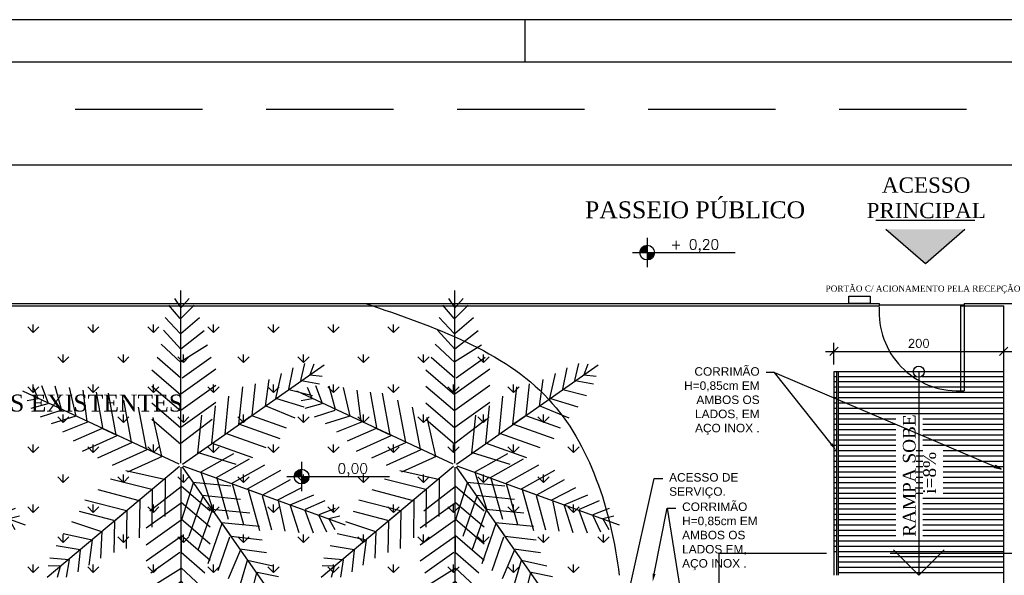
# Model space of a CAD drawing. Header units: millimetres. Extents: x 0 to 1189, y 0 to 841.
# Tile 25 of 58: x 210 to 442, y 710 to 841. Entities that reach past the tile are written whole.
import ezdxf
from ezdxf import colors
from ezdxf.entities.mleader import LeaderData, LeaderLine
from ezdxf.enums import TextEntityAlignment as Align
from ezdxf.math import Vec2, Vec3

# ---------------------------------------------------------------- set-up
doc = ezdxf.new("R2010")
doc.units = ezdxf.units.MM
doc.header["$LTSCALE"] = 8
doc.linetypes.add('DASHED2', pattern=[9.525, 6.35, -3.175])
doc.linetypes.add('HIDDEN', pattern=[0.375, 0.25, -0.125])
doc.layers.get('Defpoints').update_dxf_attribs({"color": 8})
for name, color, linetype in [('ARQ_ESQ_PEI', 8, 'Continuous'), ('ARQ_LAY_CZA', 8, 'Continuous'), ('ARQ_PIS_PAG', 8, 'Continuous'), ('ARQ_PRJ_GER', 8, 'DASHED2'), ('ARQ_SMB_GER', 8, 'Continuous'), ('ARQ_SMB_NIV', 8, 'Continuous'), ('ARQ_TXT_GER', 8, 'Continuous'), ('ARQ_TXT_TIT', 8, 'Continuous'), ('ARQ_VEG_GER', 8, 'Continuous'), ('ARQ_VEG_HTC', 8, 'Continuous'), ('ARQ_VIS_004', 8, 'Continuous'), ('H-ANOT-COM-TXT', 3, 'Continuous'), ('H-FOLHAS', 7, 'Continuous'), ('HID-PRANCHA', 30, 'Continuous'), ('L1', 8, 'Continuous')]:
    doc.layers.add(name, color=color, linetype=linetype)
doc.layers.add('HID-PRANCHA-MODEL', color=30, linetype='Continuous', plot=False)
doc.layers.add('HID-VIEWPORT', color=252, linetype='Continuous', plot=False)
doc.styles.add('ARIAL', font='arial.ttf')
doc.styles.add('DUTCH', font='dutch.ttf', dxfattribs={"height": 0.16})
doc.styles.add('GRIFFE', font='simplex.shx')
doc.styles.add('LCR', font='times.ttf', dxfattribs={"height": 0.2})
doc.styles.add('PADRAO', font='ROMANS.shx')
doc.dimstyles.new('HIDRA 1-50', dxfattribs={"dimscale": 0.5, "dimtxt": 0.2, "dimasz": 0.2, "dimexe": 0.2, "dimexo": 0.5, "dimgap": 0.09, "dimtad": 1, "dimdec": 0, "dimlfac": 100, "dimzin": 0, "dimdsep": 46, "dimtxsty": 'PADRAO', "dimblk1": 'OBLIQUE', "dimblk2": 'OBLIQUE', "dimsah": 1, "dimcen": 0.2, "dimdle": 0.2, "dimclrd": 254, "dimclre": 254, "dimclrt": 3, "dimadec": 0, "dimazin": 0, "dimtfac": 1, "dimtdec": 0, "dimtix": 1, "dimtmove": 2, "dimatfit": 3, "dimldrblk": 'OBLIQUE', "dimfxl": 1, "dimtolj": 1, "dimtzin": 0, "dimarcsym": 0})

# ---------------------------------------------------------------- blocks, each defined once
blk = doc.blocks.new('Nivel Duplo')
for p, q in [((0, 0.144), (0, -0.144)), ((-0.144, 0), (0.144, 0)), ((0.072, 0), (0.864, 0))]:
    blk.add_line(p, q)
at = {"const_width": 0.024}
for points in [[(0, 0.06, 0.414214), (-0.06, 0, 0.414214)], [(0, -0.06, 0.414214), (0.06, 0, 0.414214)]]:
    blk.add_lwpolyline(points, format="xyb", dxfattribs=at)
blk.add_circle((0, 0), 0.072)
for points in [[(-0.0481, 0.0001), (0, 0), (-0.048, 0.0061), (-0.0001, 0.0477)], [(-0.0478, 0.0061), (-0.0002, 0.0476), (-0.0478, 0.01), (-0.0063, 0.0483)], [(-0.0478, 0.01), (-0.0063, 0.0483), (-0.0454, 0.017), (-0.0122, 0.047)], [(-0.0454, 0.017), (-0.0122, 0.047), (-0.0405, 0.0263), (-0.0214, 0.0434)], [(-0.0405, 0.0263), (-0.0214, 0.0434), (-0.0329, 0.0359), (-0.0237, 0.0423)], [(0.0481, -0.0001), (0, 0), (0.048, -0.0061), (0.0001, -0.0477)], [(0.0478, -0.0061), (0.0002, -0.0476), (0.0478, -0.01), (0.0063, -0.0483)], [(0.0478, -0.01), (0.0063, -0.0483), (0.0454, -0.017), (0.0122, -0.047)], [(0.0454, -0.017), (0.0122, -0.047), (0.0405, -0.0263), (0.0214, -0.0434)], [(0.0405, -0.0263), (0.0214, -0.0434), (0.0329, -0.0359), (0.0237, -0.0423)]]:
    blk.add_solid(points)
at = {"style": 'GRIFFE'}
blk.add_attdef('COTAREAL', text='', height=0.1, dxfattribs=at).set_placement((0.468, 0), align=Align.BOTTOM_CENTER)
blk.add_attdef('COTAPROJ', text='', height=0.1, dxfattribs=at).set_placement((0.468, -0.0329), align=Align.TOP_CENTER)
blk = doc.blocks.new('LEAF', base_point=(3271.7, 2217.8))
for p, q in [((3271.7, 2215.2), (3271.7, 1979.5)), ((3229.1, 2155.6), (3271.8, 2188.4)), ((3271.8, 2189.5), (3311.3, 2155.6)), ((3271.8, 2188.4), (3271.8, 2187.2)), ((3271.8, 2165.8), (3224.3, 2131.8)), ((3311.3, 2133), (3271.8, 2166.9)), ((3224.3, 2109.2), (3271.8, 2143.1)), ((3271.8, 2144.3), (3311.3, 2110.4)), ((3271.8, 2120.5), (3224.3, 2086.6)), ((3271.8, 2121.7), (3271.8, 2099.1)), ((3271.8, 2121.7), (3271.8, 2121.7)), ((3311.3, 2087.8), (3271.8, 2121.7)), ((3230.6, 2070.8), (3270.2, 2099.1)), ((3271.8, 2099.1), (3304.2, 2070.8)), ((3271.8, 2076.5), (3235.4, 2053.8)), ((3298.7, 2052.7), (3271.8, 2077.6)), ((3240.1, 2034.6), (3271.8, 2059.5)), ((3271.8, 2059.5), (3295.5, 2033.5)), ((3271.8, 2038), (3246.5, 2016.5)), ((3272.6, 2038), (3272.6, 2036.9)), ((3293.1, 2016.5), (3272.6, 2038)), ((3253.6, 1999.6), (3271.8, 2017.7)), ((3272.6, 2017.7), (3288.4, 1999.6)), ((3271.8, 2003), (3260.7, 1990.5)), ((3280.5, 1990.5), (3271.8, 2003))]:
    blk.add_line(p, q)
blk = doc.blocks.new('_OBLIQUE')
at = {"color": 0, "linetype": 'ByBlock'}
blk.add_line((-0.5, -0.5), (0.5, 0.5), dxfattribs=at)
blk = doc.blocks.new('*D36')
at = {"color": 254, "lineweight": -2, "transparency": 16777216}
for p, q in [((402.29, 759.74), (402.29, 764.82)), ((442.29, 759.74), (442.29, 764.82)), ((400.29, 762.82), (444.29, 762.82))]:
    blk.add_line(p, q, dxfattribs=at)
at = {"layer": 'Defpoints', "color": 0, "transparency": 16777216}
for p in [(442.29, 762.82), (402.29, 754.74), (442.29, 754.74)]:
    blk.add_point(p, dxfattribs=at)
at = {"color": 254, "lineweight": -2, "transparency": 16777216, "xscale": 2, "yscale": 2, "zscale": 2, "rotation": 180}
blk.add_blockref('_OBLIQUE', (402.29, 762.82), dxfattribs=at)
at = {"color": 254, "lineweight": -2, "transparency": 16777216, "xscale": 2, "yscale": 2, "zscale": 2}
blk.add_blockref('_OBLIQUE', (442.29, 762.82), dxfattribs=at)
at = {"color": 3, "transparency": 16777216, "insert": (422.29, 764.72), "char_height": 2, "attachment_point": 5, "style": 'PADRAO'}
blk.add_mtext('\\A1;200', dxfattribs=at)
blk = doc.blocks.new('*E38')
at = {"layer": 'HID-PRANCHA-MODEL'}
blk.add_lwpolyline([(1154, 821), (0, 821)], dxfattribs=at)
blk = doc.blocks.new('A0')
at = {"layer": 'HID-PRANCHA', "color": 254}
blk.add_line((32.95, 84.1), (32.95, 83.1), dxfattribs=at)
blk.add_lwpolyline([(0, 0), (118.9, 0), (118.9, 84.1), (0, 84.1)], close=True, dxfattribs=at)
at = {"layer": 'HID-PRANCHA'}
blk.add_lwpolyline([(2.5, 1), (117.9, 1), (117.9, 83.1), (2.5, 83.1)], close=True, dxfattribs=at)
blk = doc.blocks.new('A0 ABNT')
at = {"layer": 'HID-PRANCHA'}
blk.add_blockref('A0', (0, 0), dxfattribs=at)

msp = doc.modelspace()

# ---------------------------------------------------------------- hatches: boundary and pattern name
at = {"layer": 'ARQ_LAY_CZA'}
h = msp.add_hatch(color=256, dxfattribs=at)
h.dxf.hatch_style = 1
h.paths.add_polyline_path([(414.53, 791.62), (423.83, 783.5), (433.13, 791.62)])

# ---------------------------------------------------------------- linework, layer by layer
at = {"layer": 'ARQ_ESQ_PEI'}
for p, q in [((402.89, 758.03), (402.89, 710.03)), ((403.29, 758.03), (403.29, 710.03))]:
    msp.add_line(p, q, dxfattribs=at)
at = {"layer": 'ARQ_LAY_CZA'}
for p, q in [((435.46, 793.68), (412.2, 793.68)), ((414.53, 791.62), (423.83, 783.5)), ((423.83, 783.5), (433.13, 791.62))]:
    msp.add_line(p, q, dxfattribs=at)
at = {"layer": 'ARQ_PIS_PAG', "linetype": 'Continuous'}
for p, q in [((402.29, 756.93), (402.89, 756.93)), ((403.29, 756.93), (421.59, 756.93)), ((423, 756.93), (442.29, 756.93)), ((402.29, 755.68), (402.89, 755.68)), ((402.29, 754.43), (402.89, 754.43)), ((403.29, 755.68), (422.29, 755.68)), ((403.29, 754.43), (422.29, 754.43)), ((422.29, 755.68), (442.29, 755.68)), ((422.29, 754.43), (442.29, 754.43)), ((402.29, 753.18), (402.89, 753.18)), ((402.29, 751.93), (402.89, 751.93)), ((403.29, 753.18), (422.29, 753.18)), ((403.29, 751.93), (422.29, 751.93)), ((422.29, 753.18), (442.29, 753.18)), ((422.29, 751.93), (442.29, 751.93)), ((402.29, 750.68), (402.89, 750.68)), ((402.29, 749.43), (402.89, 749.43)), ((403.29, 750.68), (422.29, 750.68)), ((403.29, 749.43), (422.29, 749.43)), ((422.29, 750.68), (442.29, 750.68)), ((422.29, 749.43), (442.29, 749.43)), ((402.29, 748.18), (402.89, 748.18)), ((403.29, 748.18), (422.29, 748.18)), ((422.29, 748.18), (442.29, 748.18)), ((402.29, 746.93), (402.89, 746.93)), ((402.29, 745.68), (402.89, 745.68)), ((403.29, 746.93), (416.84, 746.93)), ((403.29, 745.68), (416.84, 745.68)), ((423.24, 746.93), (442.29, 746.93)), ((423.24, 745.68), (442.29, 745.68)), ((402.29, 744.43), (402.89, 744.43)), ((402.29, 743.18), (402.89, 743.18)), ((403.29, 744.43), (416.84, 744.43)), ((403.29, 743.18), (416.84, 743.18)), ((423.24, 744.43), (442.29, 744.43)), ((423.24, 743.18), (442.29, 743.18)), ((402.29, 741.93), (402.89, 741.93)), ((402.29, 740.68), (402.89, 740.68)), ((403.29, 741.93), (416.84, 741.93)), ((403.29, 740.68), (416.84, 740.68)), ((423.24, 741.93), (442.29, 741.93)), ((423.24, 740.68), (442.29, 740.68)), ((402.29, 739.43), (402.89, 739.43)), ((402.29, 738.18), (402.89, 738.18)), ((403.29, 739.43), (416.84, 739.43)), ((403.29, 738.18), (416.84, 738.18)), ((421.64, 739.43), (422.29, 739.43)), ((421.64, 738.18), (422.29, 738.18)), ((422.29, 739.43), (423.24, 739.43)), ((422.29, 738.18), (423.24, 738.18)), ((428.04, 739.43), (442.29, 739.43)), ((428.04, 738.18), (442.29, 738.18)), ((402.29, 736.93), (402.89, 736.93)), ((402.29, 735.68), (402.89, 735.68)), ((403.29, 736.93), (416.84, 736.93)), ((403.29, 735.68), (416.84, 735.68)), ((421.64, 736.93), (422.29, 736.93)), ((421.64, 735.68), (422.29, 735.68)), ((422.29, 736.93), (423.24, 736.93)), ((422.29, 735.68), (423.24, 735.68)), ((428.04, 736.93), (442.29, 736.93)), ((428.04, 735.68), (442.29, 735.68)), ((402.29, 734.43), (402.89, 734.43)), ((402.29, 733.18), (402.89, 733.18)), ((403.29, 734.43), (416.84, 734.43)), ((403.29, 733.18), (416.84, 733.18)), ((421.64, 734.43), (422.29, 734.43)), ((421.64, 733.18), (422.29, 733.18)), ((422.29, 734.43), (423.24, 734.43)), ((422.29, 733.18), (423.24, 733.18)), ((428.04, 734.43), (442.29, 734.43)), ((428.04, 733.18), (442.29, 733.18)), ((402.29, 731.93), (402.89, 731.93)), ((403.29, 731.93), (416.84, 731.93)), ((421.64, 731.93), (422.29, 731.93)), ((422.29, 731.93), (423.24, 731.93)), ((428.04, 731.93), (442.29, 731.93)), ((402.29, 730.68), (402.89, 730.68)), ((402.29, 729.43), (402.89, 729.43)), ((403.29, 730.68), (416.84, 730.68)), ((403.29, 729.43), (416.84, 729.43)), ((421.64, 730.68), (422.29, 730.68)), ((421.64, 729.43), (422.29, 729.43)), ((422.29, 730.68), (423.24, 730.68)), ((422.29, 729.43), (423.24, 729.43)), ((428.04, 730.68), (442.29, 730.68)), ((428.04, 729.43), (442.29, 729.43)), ((402.29, 728.18), (402.89, 728.18)), ((402.29, 726.93), (402.89, 726.93)), ((403.29, 728.18), (416.84, 728.18)), ((403.29, 726.93), (416.84, 726.93)), ((423.24, 728.18), (442.29, 728.18)), ((423.24, 726.93), (442.29, 726.93)), ((402.29, 725.68), (402.89, 725.68)), ((402.29, 724.43), (402.89, 724.43)), ((403.29, 725.68), (416.84, 725.68)), ((403.29, 724.43), (416.84, 724.43)), ((423.24, 725.68), (442.29, 725.68)), ((423.24, 724.43), (442.29, 724.43)), ((402.29, 723.18), (402.89, 723.18)), ((402.29, 721.93), (402.89, 721.93)), ((403.29, 723.18), (416.84, 723.18)), ((403.29, 721.93), (416.84, 721.93)), ((423.24, 723.18), (442.29, 723.18)), ((423.24, 721.93), (442.29, 721.93)), ((402.29, 720.68), (402.89, 720.68)), ((402.29, 719.43), (402.89, 719.43)), ((403.29, 720.68), (416.84, 720.68)), ((403.29, 719.43), (416.84, 719.43)), ((423.24, 720.68), (442.29, 720.68)), ((423.24, 719.43), (442.29, 719.43)), ((402.29, 718.18), (402.89, 718.18)), ((402.29, 716.93), (402.89, 716.93)), ((403.29, 718.18), (422.29, 718.18)), ((403.29, 716.93), (422.29, 716.93)), ((422.29, 718.18), (442.29, 718.18)), ((422.29, 716.93), (442.29, 716.93)), ((402.29, 715.68), (402.89, 715.68)), ((403.29, 715.68), (422.29, 715.68)), ((422.29, 715.68), (442.29, 715.68)), ((403.29, 714.43), (417.9, 714.43)), ((403.29, 713.18), (419.15, 713.18)), ((417.9, 714.43), (422.29, 714.43)), ((419.15, 713.18), (422.29, 713.18)), ((422.29, 714.43), (426.69, 714.43)), ((422.29, 713.18), (425.44, 713.18)), ((425.44, 713.18), (442.29, 713.18)), ((426.69, 714.43), (442.29, 714.43)), ((403.29, 711.93), (420.4, 711.93)), ((403.29, 710.68), (421.65, 710.68)), ((420.4, 711.93), (422.29, 711.93)), ((421.65, 710.68), (422.29, 710.68)), ((422.29, 711.93), (424.19, 711.93)), ((422.29, 710.68), (422.94, 710.68)), ((422.94, 710.68), (442.29, 710.68)), ((424.19, 711.93), (442.29, 711.93))]:
    msp.add_line(p, q, dxfattribs=at)
at = {"layer": 'ARQ_PRJ_GER', "linetype": 'HIDDEN', "ltscale": 15}
for p, q in [((43.51, 819.9), (933.85, 819.9)), ((760.56, 715.15), (375.21, 715.15)), ((375.21, 715.15), (375.21, 685.15))]:
    msp.add_line(p, q, dxfattribs=at)
at = {"layer": 'ARQ_PRJ_GER', "ltscale": 10}
msp.add_arc((431.49, 772.08), 18.56, 176.1021, 271.8242, dxfattribs=at)
at = {"layer": 'ARQ_SMB_GER'}
for p, q in [((422.29, 758.03), (422.29, 710.03)), ((422.29, 710.03), (416.32, 716.01)), ((428.27, 716.01), (422.29, 710.03))]:
    msp.add_line(p, q, dxfattribs=at)
msp.add_circle((422.29, 758.03), 1.31, dxfattribs=at)
at = {"layer": 'ARQ_VEG_HTC', "linetype": 'Continuous'}
for p, q in [((213.65, 767.25), (212.33, 768.57)), ((213.65, 767.25), (213.65, 769.12)), ((213.65, 767.25), (214.98, 768.57)), ((227.8, 767.25), (226.47, 768.57)), ((227.8, 767.25), (227.8, 769.12)), ((227.8, 767.25), (229.12, 768.57)), ((241.94, 767.25), (240.61, 768.57)), ((241.94, 767.25), (241.94, 769.12)), ((241.94, 767.25), (243.26, 768.57)), ((256.08, 767.25), (254.75, 768.57)), ((256.08, 767.25), (256.08, 769.12)), ((256.08, 767.25), (257.41, 768.57)), ((270.22, 767.25), (268.9, 768.57)), ((270.22, 767.25), (270.22, 769.12)), ((270.22, 767.25), (271.55, 768.57)), ((284.36, 767.25), (283.04, 768.57)), ((284.36, 767.25), (284.36, 769.12)), ((284.36, 767.25), (285.69, 768.57)), ((298.51, 767.25), (297.18, 768.57)), ((298.51, 767.25), (298.51, 769.12)), ((298.51, 767.25), (299.83, 768.57)), ((220.72, 760.17), (219.4, 761.5)), ((220.72, 760.17), (220.72, 762.05)), ((220.72, 760.17), (222.05, 761.5)), ((234.87, 760.17), (233.54, 761.5)), ((234.87, 760.17), (234.87, 762.05)), ((234.87, 760.17), (236.19, 761.5)), ((249.01, 760.17), (247.68, 761.5)), ((249.01, 760.17), (249.01, 762.05)), ((249.01, 760.17), (250.33, 761.5)), ((263.15, 760.17), (261.83, 761.5)), ((263.15, 760.17), (263.15, 762.05)), ((263.15, 760.17), (264.48, 761.5)), ((277.29, 760.17), (275.97, 761.5)), ((277.29, 760.17), (277.29, 762.05)), ((277.29, 760.17), (278.62, 761.5)), ((291.44, 760.17), (290.11, 761.5)), ((291.44, 760.17), (291.44, 762.05)), ((291.44, 760.17), (292.76, 761.5)), ((305.58, 760.17), (304.25, 761.5)), ((305.58, 760.17), (305.58, 762.05)), ((305.58, 760.17), (306.9, 761.5)), ((319.72, 760.17), (318.39, 761.5)), ((319.72, 760.17), (319.72, 762.05)), ((319.72, 760.17), (321.05, 761.5)), ((213.65, 753.1), (212.33, 754.43)), ((213.65, 753.1), (213.65, 754.98)), ((213.65, 753.1), (214.98, 754.43)), ((227.8, 753.1), (226.47, 754.43)), ((227.8, 753.1), (227.8, 754.98)), ((227.8, 753.1), (229.12, 754.43)), ((241.94, 753.1), (240.61, 754.43)), ((241.94, 753.1), (241.94, 754.98)), ((241.94, 753.1), (243.26, 754.43)), ((256.08, 753.1), (254.75, 754.43)), ((256.08, 753.1), (256.08, 754.98)), ((256.08, 753.1), (257.41, 754.43)), ((270.22, 753.1), (268.9, 754.43)), ((270.22, 753.1), (270.22, 754.98)), ((270.22, 753.1), (271.55, 754.43)), ((284.36, 753.1), (283.04, 754.43)), ((284.36, 753.1), (284.36, 754.98)), ((284.36, 753.1), (285.69, 754.43)), ((298.51, 753.1), (297.18, 754.43)), ((298.51, 753.1), (298.51, 754.98)), ((298.51, 753.1), (299.83, 754.43)), ((312.65, 753.1), (311.32, 754.43)), ((312.65, 753.1), (312.65, 754.98)), ((312.65, 753.1), (313.97, 754.43)), ((326.79, 753.1), (325.46, 754.43)), ((326.79, 753.1), (326.79, 754.98)), ((326.79, 753.1), (328.12, 754.43)), ((220.72, 746.03), (219.4, 747.36)), ((220.72, 746.03), (220.72, 747.91)), ((220.72, 746.03), (222.05, 747.36)), ((234.87, 746.03), (233.54, 747.36)), ((234.87, 746.03), (234.87, 747.91)), ((234.87, 746.03), (236.19, 747.36)), ((249.01, 746.03), (247.68, 747.36)), ((249.01, 746.03), (249.01, 747.91)), ((249.01, 746.03), (250.33, 747.36)), ((263.15, 746.03), (261.83, 747.36)), ((263.15, 746.03), (263.15, 747.91)), ((263.15, 746.03), (264.48, 747.36)), ((277.29, 746.03), (275.97, 747.36)), ((277.29, 746.03), (277.29, 747.91)), ((277.29, 746.03), (278.62, 747.36)), ((291.44, 746.03), (290.11, 747.36)), ((291.44, 746.03), (291.44, 747.91)), ((291.44, 746.03), (292.76, 747.36)), ((305.58, 746.03), (304.25, 747.36)), ((305.58, 746.03), (305.58, 747.91)), ((305.58, 746.03), (306.9, 747.36)), ((319.72, 746.03), (318.39, 747.36)), ((319.72, 746.03), (319.72, 747.91)), ((319.72, 746.03), (321.05, 747.36)), ((333.86, 746.03), (332.54, 747.36)), ((333.86, 746.03), (333.86, 747.91)), ((333.86, 746.03), (335.19, 747.36)), ((213.65, 738.96), (212.33, 740.29)), ((213.65, 738.96), (213.65, 740.84)), ((213.65, 738.96), (214.98, 740.29)), ((227.8, 738.96), (226.47, 740.29)), ((227.8, 738.96), (227.8, 740.84)), ((227.8, 738.96), (229.12, 740.29)), ((241.94, 738.96), (240.61, 740.29)), ((241.94, 738.96), (241.94, 740.84)), ((241.94, 738.96), (243.26, 740.29)), ((256.08, 738.96), (254.75, 740.29)), ((256.08, 738.96), (256.08, 740.84)), ((256.08, 738.96), (257.41, 740.29)), ((270.22, 738.96), (268.9, 740.29)), ((270.22, 738.96), (270.22, 740.84)), ((270.22, 738.96), (271.55, 740.29)), ((284.36, 738.96), (283.04, 740.29)), ((284.36, 738.96), (284.36, 740.84)), ((284.36, 738.96), (285.69, 740.29)), ((298.51, 738.96), (297.18, 740.29)), ((298.51, 738.96), (298.51, 740.84)), ((298.51, 738.96), (299.83, 740.29)), ((312.65, 738.96), (311.32, 740.29)), ((312.65, 738.96), (312.65, 740.84)), ((312.65, 738.96), (313.97, 740.29)), ((326.79, 738.96), (325.46, 740.29)), ((326.79, 738.96), (326.79, 740.84)), ((326.79, 738.96), (328.12, 740.29)), ((340.93, 738.96), (339.61, 740.29)), ((340.93, 738.96), (340.93, 740.84)), ((340.93, 738.96), (342.26, 740.29)), ((220.72, 731.89), (219.4, 733.22)), ((220.72, 731.89), (220.72, 733.76)), ((220.72, 731.89), (222.05, 733.22)), ((234.87, 731.89), (233.54, 733.22)), ((234.87, 731.89), (234.87, 733.76)), ((234.87, 731.89), (236.19, 733.22)), ((249.01, 731.89), (247.68, 733.22)), ((249.01, 731.89), (249.01, 733.76)), ((249.01, 731.89), (250.33, 733.22)), ((263.15, 731.89), (261.83, 733.22)), ((263.15, 731.89), (263.15, 733.76)), ((263.15, 731.89), (264.48, 733.22)), ((277.29, 731.89), (275.97, 733.22)), ((277.29, 731.89), (277.29, 733.76)), ((277.29, 731.89), (278.62, 733.22)), ((291.44, 731.89), (290.11, 733.22)), ((291.44, 731.89), (291.44, 733.76)), ((291.44, 731.89), (292.76, 733.22)), ((305.58, 731.89), (304.25, 733.22)), ((305.58, 731.89), (305.58, 733.76)), ((305.58, 731.89), (306.9, 733.22)), ((319.72, 731.89), (318.39, 733.22)), ((319.72, 731.89), (319.72, 733.76)), ((319.72, 731.89), (321.05, 733.22)), ((333.86, 731.89), (332.54, 733.22)), ((333.86, 731.89), (333.86, 733.76)), ((333.86, 731.89), (335.19, 733.22)), ((213.65, 724.82), (212.33, 726.14)), ((213.65, 724.82), (213.65, 726.69)), ((213.65, 724.82), (214.98, 726.14)), ((227.8, 724.82), (226.47, 726.14)), ((227.8, 724.82), (227.8, 726.69)), ((227.8, 724.82), (229.12, 726.14)), ((241.94, 724.82), (240.61, 726.14)), ((241.94, 724.82), (241.94, 726.69)), ((241.94, 724.82), (243.26, 726.14)), ((256.08, 724.82), (254.75, 726.14)), ((256.08, 724.82), (256.08, 726.69)), ((256.08, 724.82), (257.41, 726.14)), ((270.22, 724.82), (268.9, 726.14)), ((270.22, 724.82), (270.22, 726.69)), ((270.22, 724.82), (271.55, 726.14)), ((284.36, 724.82), (283.04, 726.14)), ((284.36, 724.82), (284.36, 726.69)), ((284.36, 724.82), (285.69, 726.14)), ((298.51, 724.82), (297.18, 726.14)), ((298.51, 724.82), (298.51, 726.69)), ((298.51, 724.82), (299.83, 726.14)), ((312.65, 724.82), (311.32, 726.14)), ((312.65, 724.82), (312.65, 726.69)), ((312.65, 724.82), (313.97, 726.14)), ((326.79, 724.82), (325.46, 726.14)), ((326.79, 724.82), (326.79, 726.69)), ((326.79, 724.82), (328.12, 726.14)), ((340.93, 724.82), (339.61, 726.14)), ((340.93, 724.82), (340.93, 726.69)), ((340.93, 724.82), (342.26, 726.14)), ((220.72, 717.75), (220.72, 719.62)), ((234.87, 717.75), (234.87, 719.62)), ((249.01, 717.75), (249.01, 719.62)), ((263.15, 717.75), (263.15, 719.62)), ((277.29, 717.75), (277.29, 719.62)), ((291.44, 717.75), (291.44, 719.62)), ((305.58, 717.75), (305.58, 719.62)), ((319.72, 717.75), (319.72, 719.62)), ((333.86, 717.75), (333.86, 719.62)), ((348, 717.75), (348, 719.62)), ((220.72, 717.75), (219.4, 719.07)), ((220.72, 717.75), (222.05, 719.07)), ((234.87, 717.75), (233.54, 719.07)), ((234.87, 717.75), (236.19, 719.07)), ((249.01, 717.75), (247.68, 719.07)), ((249.01, 717.75), (250.33, 719.07)), ((263.15, 717.75), (261.83, 719.07)), ((263.15, 717.75), (264.48, 719.07)), ((277.29, 717.75), (275.97, 719.07)), ((277.29, 717.75), (278.62, 719.07)), ((291.44, 717.75), (290.11, 719.07)), ((291.44, 717.75), (292.76, 719.07)), ((305.58, 717.75), (304.25, 719.07)), ((305.58, 717.75), (306.9, 719.07)), ((319.72, 717.75), (318.39, 719.07)), ((319.72, 717.75), (321.05, 719.07)), ((333.86, 717.75), (332.54, 719.07)), ((333.86, 717.75), (335.19, 719.07)), ((348, 717.75), (346.68, 719.07)), ((348, 717.75), (349.33, 719.07)), ((213.65, 710.68), (213.65, 712.55)), ((227.8, 710.68), (227.8, 712.55)), ((241.94, 710.68), (241.94, 712.55)), ((256.08, 710.68), (256.08, 712.55)), ((270.22, 710.68), (270.22, 712.55)), ((284.36, 710.68), (284.36, 712.55)), ((298.51, 710.68), (298.51, 712.55)), ((312.65, 710.68), (312.65, 712.55)), ((326.79, 710.68), (326.79, 712.55)), ((340.93, 710.68), (340.93, 712.55)), ((213.65, 710.68), (212.33, 712)), ((213.65, 710.68), (214.98, 712)), ((227.8, 710.68), (226.47, 712)), ((227.8, 710.68), (229.12, 712)), ((241.94, 710.68), (240.61, 712)), ((241.94, 710.68), (243.26, 712)), ((256.08, 710.68), (254.75, 712)), ((256.08, 710.68), (257.41, 712)), ((270.22, 710.68), (268.9, 712)), ((270.22, 710.68), (271.55, 712)), ((284.36, 710.68), (283.04, 712)), ((284.36, 710.68), (285.69, 712)), ((298.51, 710.68), (297.18, 712)), ((298.51, 710.68), (299.83, 712)), ((312.65, 710.68), (311.32, 712)), ((312.65, 710.68), (313.97, 712)), ((326.79, 710.68), (325.46, 712)), ((326.79, 710.68), (328.12, 712)), ((340.93, 710.68), (339.61, 712)), ((340.93, 710.68), (342.26, 712))]:
    msp.add_line(p, q, dxfattribs=at)
at = {"layer": 'ARQ_VIS_004'}
for p, q in [((405.84, 774.12), (405.84, 775.81)), ((405.84, 775.81), (410.81, 775.81)), ((410.81, 775.81), (410.81, 774.12)), ((136.02, 774.12), (412.97, 774.12)), ((136.02, 773.52), (412.97, 773.52)), ((410.81, 774.12), (405.84, 774.12)), ((412.97, 774.12), (412.97, 773.52)), ((432.08, 773.52), (442.29, 773.52)), ((432.08, 773.52), (432.08, 753.52)), ((432.97, 774.12), (504.73, 774.12)), ((432.97, 774.12), (432.97, 753.52)), ((442.29, 705.23), (442.29, 773.52)), ((432.08, 753.52), (432.97, 753.52))]:
    msp.add_line(p, q, dxfattribs=at)
at = {"layer": 'H-ANOT-COM-TXT', "color": 1}
for p, q in [((388.29, 757.8), (441.69, 735.02)), ((440.1, 735.35), (440.22, 735.65)), ((440.35, 735.93), (440.22, 735.65)), ((441.69, 735.02), (440.35, 735.93)), ((441.69, 735.02), (440.1, 735.35)), ((363.03, 725.9), (368.64, 690.74))]:
    msp.add_line(p, q, dxfattribs=at)
msp.add_solid([(441.69, 735.02), (440.1, 735.35), (440.35, 735.93)], dxfattribs=at)
at = {"layer": 'HID-VIEWPORT', "linetype": 'Continuous'}
msp.add_lwpolyline([(25, 10), (1179, 10), (1179, 831), (25, 831)], close=True, dxfattribs=at)
at = {"layer": 'L1'}
for p, q in [((43.51, 806.77), (907.47, 806.77)), ((136.02, 774.12), (292.18, 774.12)), ((412.97, 773.82), (432.97, 773.82)), ((442.29, 758.03), (402.29, 758.03)), ((402.29, 758.03), (402.29, 710.03))]:
    msp.add_line(p, q, dxfattribs=at)
msp.add_open_spline([(291.93, 774.12), (308.18, 768.57), (339.38, 757.92), (349.77, 725.51), (351.72, 710.03)], degree=3, knots=[0, 0, 0, 0, 2.432506, 4.669871, 4.669871, 4.669871, 4.669871], dxfattribs=at)

# ---------------------------------------------------------------- block references
at = {"layer": 'ARQ_SMB_NIV'}
ref = msp.add_blockref('Nivel Duplo', (358.29, 786.1), dxfattribs=dict(at, xscale=23.99999999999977, yscale=23.99999999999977, zscale=23.99999999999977))
ref.add_attrib('COTAREAL', '+ 0,20', dxfattribs={"layer": '0', "height": 2.4, "style": 'GRIFFE'}).set_placement((369.52, 786.1), align=Align.BOTTOM_CENTER)
ref = msp.add_blockref('Nivel Duplo', (276.88, 733.29), dxfattribs=dict(at, xscale=23.99999999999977, yscale=23.99999999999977, zscale=23.99999999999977))
ref.add_attrib('COTAREAL', ' 0,00', dxfattribs={"layer": '0', "height": 2.4, "style": 'GRIFFE'}).set_placement((288.11, 733.29), align=Align.BOTTOM_CENTER)
at = {"layer": 'ARQ_VEG_GER', "zscale": 0.2616615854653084}
for p, xscale, yscale, rotation in [((248.45, 736.01), 0.1726966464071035, 0.1726966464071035, 179.9999999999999), ((313.01, 736.01), 0.1726966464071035, 0.1726966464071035, 179.9999999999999), ((173.03, 736.01), 0.1726966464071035, 0.1726966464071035, 125), ((248.45, 736.01), 0.1726966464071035, 0.1726966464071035, 125), ((313.01, 736.01), 0.1726966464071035, 0.1726966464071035, 125), ((248.45, 736.01), 0.1726966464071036, 0.1726966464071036, 244.9999999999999), ((313.01, 736.01), 0.1726966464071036, 0.1726966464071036, 244.9999999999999), ((173.03, 736.01), 0.1726966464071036, 0.1726966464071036, 69.99999999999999), ((248.45, 736.01), 0.1726966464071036, 0.1726966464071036, 309.9999999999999), ((248.45, 736.01), 0.1726966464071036, 0.1726966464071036, 69.99999999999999), ((313.01, 736.01), 0.1726966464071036, 0.1726966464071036, 309.9999999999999), ((313.01, 736.01), 0.1726966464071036, 0.1726966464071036, 69.99999999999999), ((248.45, 736.01), 0.1726966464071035, 0.1726966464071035, 34.99999999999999), ((313.01, 736.01), 0.1726966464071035, 0.1726966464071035, 34.99999999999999)]:
    msp.add_blockref('LEAF', p, dxfattribs=dict(at, xscale=xscale, yscale=yscale, rotation=rotation))
at = {"layer": 'ARQ_VEG_GER', "xscale": 0.1726966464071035, "yscale": 0.1726966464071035, "zscale": 0.2616615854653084}
for p in [(248.45, 736.01), (313.01, 736.01)]:
    msp.add_blockref('LEAF', p, dxfattribs=at)
at = {"layer": 'H-FOLHAS'}
msp.add_blockref('*E38', (25, 10), dxfattribs=at)
at = {"layer": 'HID-PRANCHA', "xscale": 10, "yscale": 10, "zscale": 10}
msp.add_blockref('A0 ABNT', (0, 0), dxfattribs=at)

# ---------------------------------------------------------------- texts
at = {"layer": 'ARQ_TXT_GER', "style": 'DUTCH'}
msp.add_text('PORTÃO C/ ACIONAMENTO PELA RECEPÇÃO', height=1.44, dxfattribs=at).set_placement((400.32, 776.9))
at = {"layer": 'ARQ_TXT_TIT', "style": 'LCR'}
for s, height, p in [('ACESSO', 3.6, (413.6, 800.22)), ('PASSEIO PÚBLICO', 4, (343.64, 794.19)), ('PRINCIPAL', 3.6, (409.99, 794.22)), ('PALMEIRAS EXISTENTES', 4, (177.28, 748.64))]:
    msp.add_text(s, height=height, dxfattribs=at).set_placement(p)
for s, p in [('RAMPA SOBE', (421.53, 719.13)), ('i=8%%%', (426.33, 729.26))]:
    msp.add_text(s, height=3, rotation=90, dxfattribs=at).set_placement(p)

# ---------------------------------------------------------------- dimensions: what is measured, and where the dimension line sits
dim = msp.add_linear_dim(base=(442.29, 762.82), p1=(402.29, 754.74), p2=(442.29, 754.74), dimstyle='HIDRA 1-50', override={"dimscale": 10, "dimlfac": 5})
dim.commit()
dim.dimension.update_dxf_attribs({"geometry": '*D36', "text_midpoint": (422.29, 764.72)})

# ---------------------------------------------------------------- leaders
at = {"layer": 'H-ANOT-COM-TXT', "color": 1}
ml = msp.add_multileader_mtext('Standard', dxfattribs=at)
ml.set_content('CORRIMÃO H=0,85cm EM\\PAMBOS OS LADOS, EM\\PAÇO INOX .', color=1, style='ARIAL')
ml.set_leader_properties(color=256, linetype='ByLayer', lineweight=-1)
ml.build(insert=Vec2(0, 0))
ml.multileader.update_dxf_attribs({"dogleg_length": 0.2, "arrow_head_size": 2, "scale": 0.5})
ctx = ml.context
ctx.base_point, ctx.scale, ctx.char_height, ctx.arrow_head_size, ctx.landing_gap_size, ctx.plane_origin = Vec3(349.72, 757.8), 0.5, 2, 2, 1.5, Vec3(351.94, 758.32)
ctx.text_align_type = 2
notes = []
notes.append((ctx, [(1, (1, 1, 0), (388.29, 757.8), (-1, 0), 2, [(0, [(402.89, 739.43)], 0, [])])]))
ctx.mtext.insert, ctx.mtext.width, ctx.mtext.alignment, ctx.mtext.flow_direction = Vec3(384.79, 759.08), 47.018, 3, 5
ml = msp.add_multileader_mtext('Standard', dxfattribs=at)
ml.set_content('ACESSO DE SERVIÇO.', color=1, style='ARIAL')
ml.set_leader_properties(color=256, linetype='ByLayer', lineweight=-1)
ml.build(insert=Vec2(0, 0))
ml.multileader.update_dxf_attribs({"dogleg_length": 0.2, "arrow_head_size": 2, "scale": 0.5})
ctx = ml.context
ctx.base_point, ctx.scale, ctx.char_height, ctx.arrow_head_size, ctx.landing_gap_size, ctx.plane_origin = Vec3(361.97, 732.84), 0.5, 2, 2, 1.5, Vec3(350.55, 745.83)
notes.append((ctx, [(0, (1, 1, 0), (359.97, 732.84), (1, 0), 2, [(0, [(353.75, 705.14)], 0, [])])]))
ctx.mtext.insert, ctx.mtext.width, ctx.mtext.flow_direction = Vec3(363.47, 734.12), 47.018, 5
ml = msp.add_multileader_mtext('Standard', dxfattribs=at)
ml.set_content('CORRIMÃO H=0,85cm EM\\PAMBOS OS LADOS EM,\\PAÇO INOX .', color=1, style='ARIAL')
ml.set_leader_properties(color=256, linetype='ByLayer', lineweight=-1)
ml.build(insert=Vec2(0, 0))
ml.multileader.update_dxf_attribs({"dogleg_length": 0.2, "arrow_head_size": 2, "scale": 0.5})
ctx = ml.context
ctx.base_point, ctx.scale, ctx.char_height, ctx.arrow_head_size, ctx.landing_gap_size, ctx.plane_origin = Vec3(365.03, 725.9), 0.5, 2, 2, 1.5, Vec3(350.55, 729.17)
notes.append((ctx, [(0, (1, 1, 0), (363.03, 725.9), (1, 0), 2, [(0, [(359.56, 708.44)], 0, [])])]))
ctx.mtext.insert, ctx.mtext.width, ctx.mtext.flow_direction = Vec3(366.53, 727.19), 47.018, 5
for ctx, leaders in notes:
    for number, flags, end, landing, length, lines in leaders:
        leader = LeaderData()
        leader.index, (leader.has_last_leader_line, leader.has_dogleg_vector, leader.attachment_direction) = number, flags
        leader.last_leader_point, leader.dogleg_vector, leader.dogleg_length = Vec3(end), Vec3(landing), length
        for number, points, colour, breaks in lines:
            line = LeaderLine()
            line.index, line.vertices, line.color, line.breaks = number, Vec3.list(points), colors.encode_raw_color(colour), breaks
            leader.lines.append(line)
        ctx.leaders.append(leader)

doc.saveas('drawing.dxf')
